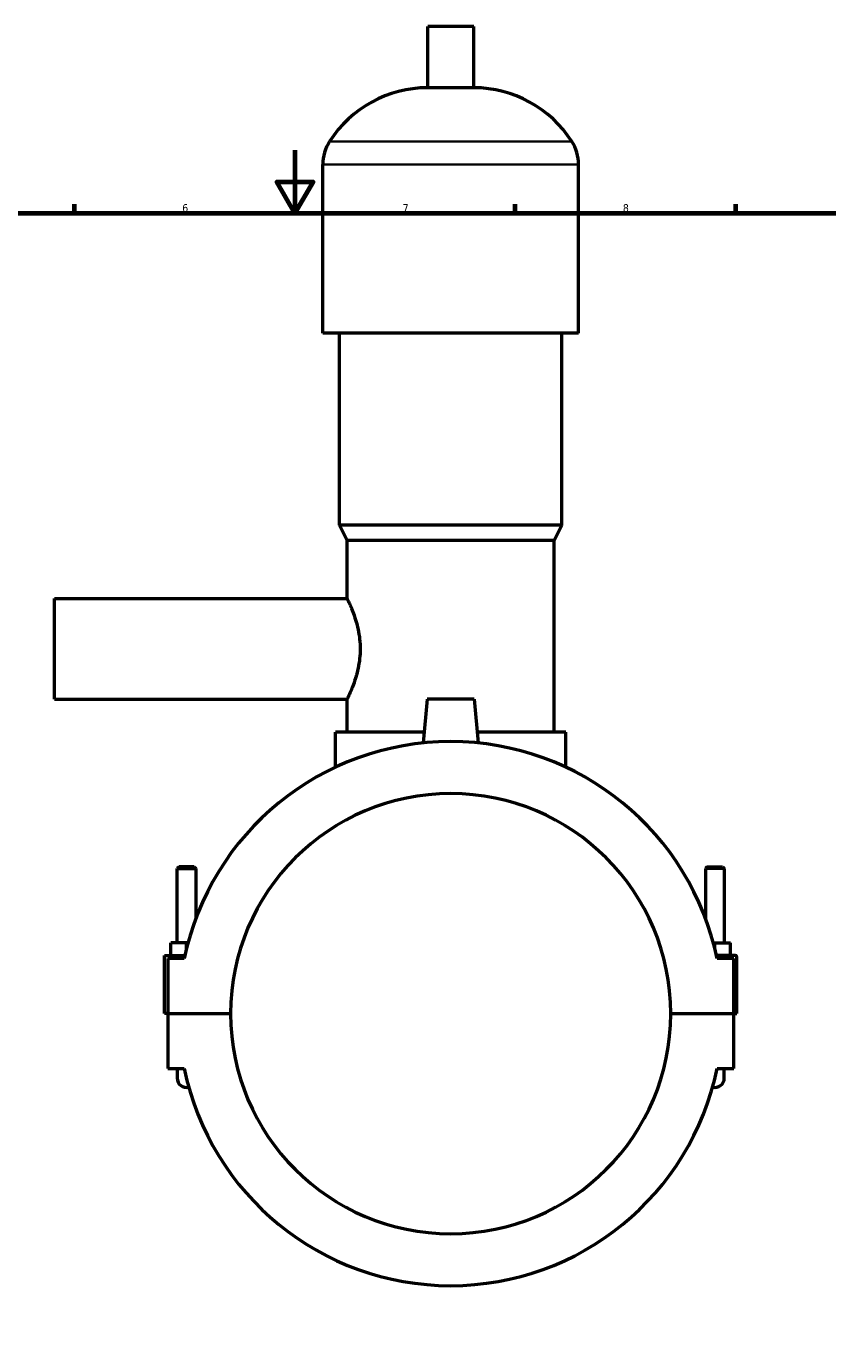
# Model space of a CAD drawing. Header units: millimetres. Extents: x 0 to 961, y -206 to 1211.
# Tile 5 of 8: x 335 to 590, y 214 to 633. Entities that reach past the tile are written whole.
import ezdxf

# ---------------------------------------------------------------- set-up
doc = ezdxf.new("R2010")
doc.units = ezdxf.units.MM
for name, color, linetype, lineweight in [('Border (ISO)', 7, 'Continuous', 70), ('Visible (ISO)', 7, 'Continuous', 50), ('Visible Narrow (ISO)', 7, 'Continuous', 35)]:
    doc.layers.add(name, color=color, linetype=linetype, lineweight=lineweight)
doc.styles.add('Note Text (ISO)', font='tahoma.ttf')

# ---------------------------------------------------------------- blocks, each defined once
blk = doc.blocks.new('Borders Default Border')
at = {"layer": 'Border (ISO)'}
for p, q in [((350.42, 574), (350.42, 576.9)), ((490.58, 574), (490.58, 576.9)), ((560.67, 574), (560.67, 576.9))]:
    blk.add_line(p, q, dxfattribs=at)
at = {"layer": 'Border (ISO)', "flags": 128}
for points in [[(420.5, 594), (420.5, 574), (414.73, 584), (426.27, 584), (420.5, 574)], [(20, 20), (20, 574), (821, 574), (821, 20), (20, 20)]]:
    blk.add_lwpolyline(points, dxfattribs=at)
at = {"layer": 'Border (ISO)', "color": 232, "true_color": 0xca0064, "char_height": 2.5, "attachment_point": 7, "style": 'Note Text (ISO)'}
for s, insert in [('6', (384.66, 574.35)), ('7', (454.77, 574.4)), ('8', (524.81, 574.34))]:
    blk.add_mtext(s, dxfattribs=dict(at, insert=insert))

msp = doc.modelspace()

# ---------------------------------------------------------------- linework, layer by layer
at = {"layer": 'Visible (ISO)'}
for p, q in [((477.3512, 633.4169), (462.7112, 633.4169)), ((462.7112, 613.8969), (462.7112, 633.4169)), ((477.3512, 613.8969), (477.3512, 633.4169)), ((477.3512, 613.8969), (462.7112, 613.8969)), ((429.3646, 535.8169), (429.3646, 589.4969)), ((510.6979, 535.8169), (510.6979, 589.4969)), ((510.6979, 535.8169), (429.3646, 535.8169)), ((434.6512, 474.8169), (434.6512, 535.8169)), ((505.4112, 474.8169), (505.4112, 535.8169)), ((505.4112, 474.8169), (434.6512, 474.8169)), ((437.0912, 469.9369), (434.6512, 474.8169)), ((502.9712, 469.9369), (505.4112, 474.8169)), ((502.9712, 469.9369), (437.0912, 469.9369)), ((437.0912, 451.4169), (437.0912, 469.9369)), ((502.9712, 408.9369), (502.9712, 469.9369)), ((344.0312, 419.4169), (344.0312, 451.4169)), ((344.0312, 451.4169), (437.0912, 451.4169)), ((344.0312, 419.4169), (437.0912, 419.4169)), ((437.0912, 408.9369), (437.0912, 419.4169)), ((462.5312, 419.4169), (461.3133, 405.4965)), ((477.5312, 419.4169), (462.5312, 419.4169)), ((477.5312, 419.4169), (478.7491, 405.4965)), ((461.6143, 408.9369), (433.4312, 408.9369)), ((433.4312, 397.8143), (433.4312, 408.9369)), ((506.6312, 408.9369), (478.4481, 408.9369)), ((506.6312, 397.8143), (506.6312, 408.9369)), ((383.6312, 366.1335), (383.0312, 365.5335)), ((383.0312, 365.5335), (389.0312, 365.5335)), ((383.0312, 341.9169), (383.0312, 365.5335)), ((388.4312, 366.1335), (383.6312, 366.1335)), ((388.4312, 366.1335), (389.0312, 365.5335)), ((389.0312, 349.8259), (389.0312, 365.5335)), ((551.6312, 366.1335), (551.0312, 365.5335)), ((557.0312, 365.5335), (551.0312, 365.5335)), ((551.0312, 365.5335), (551.0312, 349.8259)), ((551.6312, 366.1335), (556.4312, 366.1335)), ((556.4312, 366.1335), (557.0312, 365.5335)), ((557.0312, 365.5335), (557.0312, 341.9169)), ((381.0312, 337.9169), (381.0312, 341.9169)), ((386.0312, 341.9169), (381.0312, 341.9169)), ((386.4881, 341.9169), (386.0312, 341.9169)), ((386.0312, 340.1463), (386.0312, 341.9169)), ((553.5744, 341.9169), (554.0312, 341.9169)), ((554.0312, 340.1463), (554.0312, 341.9169)), ((554.0312, 341.9169), (559.0312, 341.9169)), ((559.0312, 337.9169), (559.0312, 341.9169)), ((379.0312, 337.9169), (385.5122, 337.9169)), ((379.0312, 319.4669), (379.0312, 337.9169)), ((385.2995, 336.9169), (380.0312, 336.9169)), ((380.0312, 336.9169), (380.0312, 319.4669)), ((560.5312, 337.9169), (554.5502, 337.9169)), ((560.0312, 336.9169), (554.7629, 336.9169)), ((560.0312, 319.4669), (560.0312, 336.9169)), ((561.0312, 319.4669), (561.0312, 337.4169)), ((380.0312, 319.4669), (379.0312, 319.4669)), ((380.0312, 319.4669), (400.0312, 319.4669)), ((380.0312, 319.3669), (380.0312, 301.9169)), ((400.0312, 319.3669), (380.0312, 319.3669)), ((383.0312, 319.3669), (383.0312, 319.4669)), ((389.0312, 319.3669), (389.0312, 319.4669)), ((540.0312, 319.4669), (560.0312, 319.4669)), ((560.0312, 319.3669), (540.0312, 319.3669)), ((551.0312, 319.4669), (551.0312, 319.3669)), ((557.0312, 319.4669), (557.0312, 319.3669)), ((560.0312, 319.4669), (561.0312, 319.4669)), ((560.0312, 301.9169), (560.0312, 319.3669)), ((380.0312, 301.9169), (385.2995, 301.9169)), ((383.0312, 301.9169), (383.0312, 298.9169)), ((554.7629, 301.9169), (560.0312, 301.9169)), ((557.0312, 298.9169), (557.0312, 301.9169))]:
    msp.add_line(p, q, dxfattribs=at)
for centre, radius, start, end in [((462.7112, 576.8507), 37.0461, 90, 147.387579), ((477.3512, 576.8507), 37.0461, 32.612421, 90), ((442.9464, 589.4969), 13.5819, 147.387579, 180), ((497.116, 589.4969), 13.5819, 0, 32.612421), ((470.0312, 319.4169), 86.52, 11.669463, 168.330537), ((470.0312, 319.4169), 70, 0.040926, 179.959074), ((560.5312, 337.4169), 0.5, 0, 90), ((470.0312, 319.4169), 70, 180.040926, 359.959074), ((386.0312, 298.9169), 3, 180, 283.663965), ((386.0312, 298.9169), 3, 180, 283.663965), ((470.0312, 319.4169), 86.52, 191.669463, 348.330537), ((554.0312, 298.9169), 3, 256.336035, 0), ((554.0312, 298.9169), 3, 256.336035, 0)]:
    msp.add_arc(centre, radius, start, end, dxfattribs=at)
msp.add_open_spline([(437.0912, 451.4169), (437.0912, 451.4169), (437.14, 451.3173), (437.3378, 450.9039), (437.4868, 450.5902), (437.8618, 449.7682), (438.088, 449.2592), (438.5768, 448.0904), (438.8391, 447.4306), (439.6083, 445.3273), (440.1727, 443.5517), (440.7901, 440.6055), (440.9576, 439.5765), (441.1818, 437.4947), (441.2381, 436.4418), (441.2381, 434.3919), (441.1818, 433.339), (440.9576, 431.2572), (440.7901, 430.2283), (440.1727, 427.2821), (439.6083, 425.5065), (438.8391, 423.4032), (438.5768, 422.7433), (438.088, 421.5746), (437.8618, 421.0656), (437.4868, 420.2435), (437.3378, 419.9299), (437.14, 419.5165), (437.0912, 419.4169), (437.0912, 419.4169)], degree=3, knots=[2.4569293, 2.4569293, 2.4569293, 2.4569293, 2.76367809, 2.76367809, 3.07042688, 3.07042688, 3.37717567, 3.37717567, 3.68392446, 3.68392446, 4.29889153, 4.29889153, 4.60637506, 4.60637506, 4.9138586, 4.9138586, 5.22134213, 5.22134213, 5.52882567, 5.52882567, 6.14379274, 6.14379274, 6.45054153, 6.45054153, 6.75729032, 6.75729032, 7.06403911, 7.06403911, 7.3707879, 7.3707879, 7.3707879, 7.3707879], dxfattribs=at)
at = {"layer": 'Visible Narrow (ISO)'}
for p, q in [((508.0822, 596.8169), (431.9802, 596.8169)), ((510.1972, 589.4969), (429.8652, 589.4969))]:
    msp.add_line(p, q, dxfattribs=at)

# ---------------------------------------------------------------- block references
msp.add_blockref('Borders Default Border', (0, 0))

doc.saveas('drawing.dxf')
